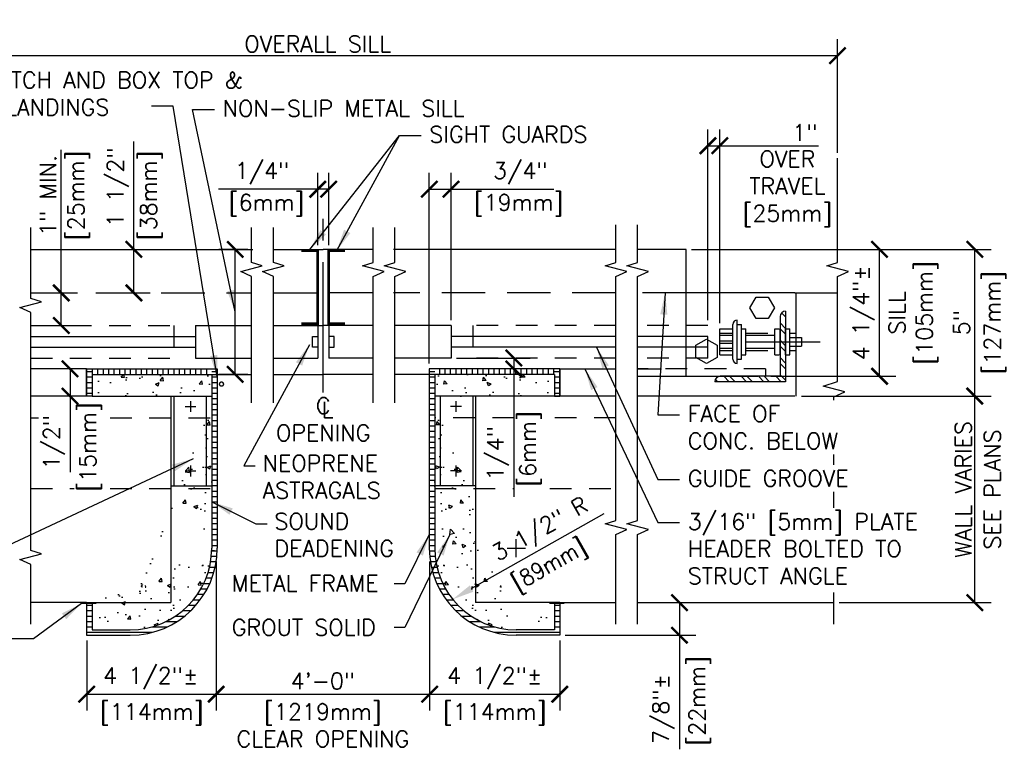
# Model space of a CAD drawing. Header units: inches. Extents: x 0.6 to 15.2, y 0.2 to 11.5.
# Tile 5 of 5: x 9.6 to 15.2, y 7.4 to 11.5. Entities that reach past the tile are written whole.
import ezdxf

# ---------------------------------------------------------------- set-up
doc = ezdxf.new("R2010")
doc.units = ezdxf.units.IN
doc.header["$MEASUREMENT"] = 0
doc.header["$PDSIZE"] = -1
for name, pattern in [('CENTER2', [1.125, 0.75, -0.125, 0.125, -0.125]), ('DASHED2', [0.375, 0.25, -0.125]), ('HIDDEN2', [0.1875, 0.125, -0.0625])]:
    doc.linetypes.add(name, pattern=pattern)
doc.layers.get('Defpoints').update_dxf_attribs({"color": 2})
for name, color, linetype in [('A-DETL-CNTR', 2, 'CENTER2'), ('A-DETL-DIMS', 2, 'Continuous'), ('A-DETL-MEDM', 4, 'Continuous'), ('A-DETL-PATT', 8, 'Continuous'), ('A-DETL-TEXT', 2, 'Continuous'), ('A-DETL-THIN', 2, 'Continuous')]:
    doc.layers.add(name, color=color, linetype=linetype)
doc.styles.add('Romans', font='romans.shx')
doc.dimstyles.new('VA-Dims', dxfattribs={"dimtxt": 0.09375, "dimasz": 0.09375, "dimexe": 0.09375, "dimexo": 0.03125, "dimgap": 0.02, "dimtad": 1, "dimdec": 5, "dimzin": 0, "dimdsep": 46, "dimlunit": 4, "dimtxsty": 'Romans', "dimblk": 'ARCHTICK', "dimcen": 0.09375, "dimclrd": 256, "dimclre": 256, "dimclrt": 256, "dimadec": 0, "dimazin": 0, "dimtfac": 1, "dimtdec": 5, "dimtofl": 0, "dimtmove": 0, "dimatfit": 3, "dimfxl": 1, "dimfrac": 2, "dimtolj": 1, "dimtzin": 0, "dimlwd": -1, "dimlwe": -1, "dimarcsym": 0})
doc.dimstyles.new('VA-Lead', dxfattribs={"dimtxt": 0.09375, "dimasz": 0.125, "dimexe": 0.125, "dimexo": 0.03125, "dimgap": 0.02, "dimtad": 1, "dimdec": 5, "dimzin": 0, "dimdsep": 46, "dimlunit": 4, "dimtxsty": 'Romans', "dimcen": 0.125, "dimclrd": 256, "dimclre": 256, "dimclrt": 256, "dimadec": 0, "dimazin": 0, "dimtfac": 1, "dimtdec": 5, "dimtofl": 0, "dimtmove": 0, "dimatfit": 3, "dimfxl": 1, "dimfrac": 2, "dimtolj": 1, "dimtzin": 0, "dimlwd": -1, "dimlwe": -1, "dimarcsym": 0})
pattern_1 = [(180, (21.204133, 5.400724), (0, 0.03125), [])]
pattern_2 = [(0, (1.427566, 5.400724), (0, 0.03125), [])]

# ---------------------------------------------------------------- blocks, each defined once
blk = doc.blocks.new('_ArchTick')
at = {"color": 0, "linetype": 'ByBlock', "const_width": 0.15}
blk.add_lwpolyline([(-0.5, -0.5), (0.5, 0.5)], dxfattribs=at)
blk = doc.blocks.new('*D3')
at = {"layer": 'A-DETL-DIMS'}
for p, q in [((9.9252, 9.5404), (9.767, 9.5404)), ((9.8608, 9.5404), (9.8608, 9.3841)), ((9.9252, 9.3841), (9.767, 9.3841)), ((9.8608, 9.3841), (9.8608, 8.9468))]:
    blk.add_line(p, q, dxfattribs=at)
at = {"layer": 'Defpoints', "color": 0}
for p in [(9.9565, 9.5404), (9.8608, 9.3841), (9.9565, 9.3841)]:
    blk.add_point(p, dxfattribs=at)
at = {"layer": 'A-DETL-DIMS', "xscale": 0.09375, "yscale": 0.09375, "zscale": 0.09375}
for p, rotation in [((9.8608, 9.5404), 90), ((9.8608, 9.3841), 270)]:
    blk.add_blockref('_ArchTick', p, dxfattribs=dict(at, rotation=rotation))
at = {"layer": 'A-DETL-DIMS', "insert": (9.7694, 9.1186), "char_height": 0.09375, "attachment_point": 5, "rotation": 90, "style": 'Romans'}
blk.add_mtext('\\A1;1/2" ', dxfattribs=at)
blk = doc.blocks.new('*D4')
at = {"layer": 'A-DETL-DIMS'}
for p, q in [((13.4326, 10.2279), (15.1537, 10.2279)), ((15.0599, 9.3841), (15.0599, 10.2279)), ((14.0639, 9.3841), (15.1537, 9.3841))]:
    blk.add_line(p, q, dxfattribs=at)
at = {"layer": 'Defpoints', "color": 0}
for p in [(13.4013, 10.2279), (15.0599, 10.2279), (14.0327, 9.3841)]:
    blk.add_point(p, dxfattribs=at)
at = {"layer": 'A-DETL-DIMS', "xscale": 0.09375, "yscale": 0.09375, "zscale": 0.09375}
for p, rotation in [((15.0599, 10.2279), 90), ((15.0599, 9.3841), 270)]:
    blk.add_blockref('_ArchTick', p, dxfattribs=dict(at, rotation=rotation))
at = {"layer": 'A-DETL-DIMS', "insert": (14.9841, 9.806), "char_height": 0.09375, "attachment_point": 5, "rotation": 90, "style": 'Romans'}
blk.add_mtext('\\A1;5"', dxfattribs=at)
blk = doc.blocks.new('*D5')
at = {"layer": 'A-DETL-DIMS'}
for p, q in [((13.4326, 10.2279), (14.6065, 10.2279)), ((14.5127, 9.4981), (14.5127, 10.2279)), ((13.8886, 9.4981), (14.6065, 9.4981))]:
    blk.add_line(p, q, dxfattribs=at)
at = {"layer": 'Defpoints', "color": 0}
for p in [(13.4013, 10.2279), (14.5127, 10.2279), (13.8573, 9.4981)]:
    blk.add_point(p, dxfattribs=at)
at = {"layer": 'A-DETL-DIMS', "xscale": 0.09375, "yscale": 0.09375, "zscale": 0.09375}
for p, rotation in [((14.5127, 10.2279), 90), ((14.5127, 9.4981), 270)]:
    blk.add_blockref('_ArchTick', p, dxfattribs=dict(at, rotation=rotation))
at = {"layer": 'A-DETL-DIMS', "insert": (14.4213, 9.863), "char_height": 0.09375, "attachment_point": 5, "rotation": 90, "style": 'Romans'}
blk.add_mtext('\\A1;4 1/4"±', dxfattribs=at)
blk = doc.blocks.new('*D6')
at = {"layer": 'A-DETL-DIMS'}
for p, q in [((14.0639, 9.3841), (15.1537, 9.3841)), ((15.0599, 8.1966), (15.0599, 9.3841)), ((14.2812, 8.1966), (15.1537, 8.1966))]:
    blk.add_line(p, q, dxfattribs=at)
at = {"layer": 'Defpoints', "color": 0}
for p in [(14.0327, 9.3841), (15.0599, 9.3841), (14.2499, 8.1966)]:
    blk.add_point(p, dxfattribs=at)
at = {"layer": 'A-DETL-DIMS', "xscale": 0.09375, "yscale": 0.09375, "zscale": 0.09375}
for p, rotation in [((15.0599, 9.3841), 90), ((15.0599, 8.1966), 270)]:
    blk.add_blockref('_ArchTick', p, dxfattribs=dict(at, rotation=rotation))
at = {"layer": 'A-DETL-DIMS', "insert": (14.9931, 8.8474), "char_height": 0.09375, "attachment_point": 5, "rotation": 90, "style": 'Romans'}
blk.add_mtext('\\A1;WALL VARIES', dxfattribs=at)
blk = doc.blocks.new('*D7')
at = {"layer": 'A-DETL-DIMS'}
for p, q in [((13.1531, 8.1966), (13.4566, 8.1966)), ((13.3628, 8.1966), (13.3628, 8.0091)), ((12.7065, 8.0091), (13.4566, 8.0091)), ((13.3628, 8.0091), (13.3628, 7.3527))]:
    blk.add_line(p, q, dxfattribs=at)
at = {"layer": 'Defpoints', "color": 0}
for p in [(13.1218, 8.1966), (13.3628, 8.1966), (12.6752, 8.0091)]:
    blk.add_point(p, dxfattribs=at)
at = {"layer": 'A-DETL-DIMS', "xscale": 0.09375, "yscale": 0.09375, "zscale": 0.09375}
for p, rotation in [((13.3628, 8.1966), 90), ((13.3628, 8.0091), 270)]:
    blk.add_blockref('_ArchTick', p, dxfattribs=dict(at, rotation=rotation))
at = {"layer": 'A-DETL-DIMS', "insert": (13.2714, 7.5848), "char_height": 0.09375, "attachment_point": 5, "rotation": 90, "style": 'Romans'}
blk.add_mtext('\\A1;7/8"± ', dxfattribs=at)
blk = doc.blocks.new('*D34')
at = {"layer": 'A-DETL-DIMS'}
for p, q in [((8.2981, 10.7021), (8.2981, 11.4361)), ((14.2709, 10.7831), (14.2709, 11.4361)), ((8.2981, 11.3424), (14.2709, 11.3424))]:
    blk.add_line(p, q, dxfattribs=at)
at = {"layer": 'Defpoints', "color": 0}
for p in [(14.2709, 11.3424), (14.2709, 10.7519), (8.2981, 10.6708)]:
    blk.add_point(p, dxfattribs=at)
at = {"layer": 'A-DETL-DIMS', "xscale": 0.09375, "yscale": 0.09375, "zscale": 0.09375, "rotation": 180}
blk.add_blockref('_ArchTick', (8.2981, 11.3424), dxfattribs=at)
at = {"layer": 'A-DETL-DIMS', "xscale": 0.09375, "yscale": 0.09375, "zscale": 0.09375}
blk.add_blockref('_ArchTick', (14.2709, 11.3424), dxfattribs=at)
at = {"layer": 'A-DETL-DIMS', "insert": (11.2845, 11.4092), "char_height": 0.09375, "attachment_point": 5, "style": 'Romans'}
blk.add_mtext('\\A1;OVERALL SILL', dxfattribs=at)
blk = doc.blocks.new('*D41')
at = {"layer": 'A-DETL-DIMS'}
for p, q in [((10.7005, 8.432), (10.7005, 7.5762)), ((11.9273, 8.432), (11.9273, 7.5762)), ((10.7005, 7.67), (11.9273, 7.67))]:
    blk.add_line(p, q, dxfattribs=at)
at = {"layer": 'Defpoints', "color": 0}
for p in [(10.7005, 8.4632), (11.9273, 8.4632), (11.9273, 7.67)]:
    blk.add_point(p, dxfattribs=at)
at = {"layer": 'A-DETL-DIMS', "xscale": 0.09375, "yscale": 0.09375, "zscale": 0.09375, "rotation": 180}
blk.add_blockref('_ArchTick', (10.7005, 7.67), dxfattribs=at)
at = {"layer": 'A-DETL-DIMS', "xscale": 0.09375, "yscale": 0.09375, "zscale": 0.09375}
blk.add_blockref('_ArchTick', (11.9273, 7.67), dxfattribs=at)
at = {"layer": 'A-DETL-DIMS', "insert": (11.3139, 7.7458), "char_height": 0.09375, "attachment_point": 5, "style": 'Romans'}
blk.add_mtext('\\A1;4\'-0"', dxfattribs=at)
blk = doc.blocks.new('*D42')
at = {"layer": 'A-DETL-DIMS'}
for p, q in [((10.7005, 8.432), (10.7005, 7.5762)), ((9.9565, 7.9779), (9.9565, 7.5762)), ((9.9565, 7.67), (10.7005, 7.67))]:
    blk.add_line(p, q, dxfattribs=at)
at = {"layer": 'Defpoints', "color": 0}
for p in [(10.7005, 8.4632), (9.9565, 8.0091), (10.7005, 7.67)]:
    blk.add_point(p, dxfattribs=at)
at = {"layer": 'A-DETL-DIMS', "xscale": 0.09375, "yscale": 0.09375, "zscale": 0.09375, "rotation": 180}
blk.add_blockref('_ArchTick', (9.9565, 7.67), dxfattribs=at)
at = {"layer": 'A-DETL-DIMS', "xscale": 0.09375, "yscale": 0.09375, "zscale": 0.09375}
blk.add_blockref('_ArchTick', (10.7005, 7.67), dxfattribs=at)
at = {"layer": 'A-DETL-DIMS', "insert": (10.3247, 7.7614), "char_height": 0.09375, "attachment_point": 5, "style": 'Romans'}
blk.add_mtext('\\A1;4 1/2"±', dxfattribs=at)
blk = doc.blocks.new('*D43')
at = {"layer": 'A-DETL-DIMS'}
for p, q in [((11.9273, 8.432), (11.9273, 7.5762)), ((12.6752, 7.9779), (12.6752, 7.5762)), ((11.9273, 7.67), (12.6752, 7.67))]:
    blk.add_line(p, q, dxfattribs=at)
at = {"layer": 'Defpoints', "color": 0}
for p in [(11.9273, 8.4632), (12.6752, 8.0091), (12.6752, 7.67)]:
    blk.add_point(p, dxfattribs=at)
at = {"layer": 'A-DETL-DIMS', "xscale": 0.09375, "yscale": 0.09375, "zscale": 0.09375, "rotation": 180}
blk.add_blockref('_ArchTick', (11.9273, 7.67), dxfattribs=at)
at = {"layer": 'A-DETL-DIMS', "xscale": 0.09375, "yscale": 0.09375, "zscale": 0.09375}
blk.add_blockref('_ArchTick', (12.6752, 7.67), dxfattribs=at)
at = {"layer": 'A-DETL-DIMS', "insert": (12.3013, 7.7614), "char_height": 0.09375, "attachment_point": 5, "style": 'Romans'}
blk.add_mtext('\\A1;4 1/2"±', dxfattribs=at)
blk = doc.blocks.new('*D44')
at = {"layer": 'A-DETL-DIMS'}
blk.add_line((12.9275, 8.707), (12.1685, 8.2772), dxfattribs=at)
blk.add_solid([(12.1583, 8.2953), (12.1788, 8.2591), (12.0597, 8.2156)], dxfattribs=at)
at = {"layer": 'Defpoints', "color": 0}
for p in [(12.4252, 8.4226), (12.0597, 8.2156)]:
    blk.add_point(p, dxfattribs=at)
at = {"layer": 'A-DETL-DIMS', "insert": (12.5679, 8.6084), "char_height": 0.09375, "attachment_point": 5, "rotation": 29.5199, "style": 'Romans'}
blk.add_mtext('\\A1;3 1/2" R', dxfattribs=at)
blk = doc.blocks.new('*D47')
at = {"layer": 'A-DETL-DIMS'}
for p, q in [((11.2846, 10.2527), (11.2846, 10.6677)), ((11.3471, 10.2527), (11.3471, 10.6677)), ((11.2846, 10.5739), (10.7135, 10.5739)), ((11.3471, 10.5739), (11.2846, 10.5739))]:
    blk.add_line(p, q, dxfattribs=at)
at = {"layer": 'Defpoints', "color": 0}
for p in [(11.3471, 10.5739), (11.2846, 10.2215), (11.3471, 10.2215)]:
    blk.add_point(p, dxfattribs=at)
at = {"layer": 'A-DETL-DIMS', "xscale": 0.09375, "yscale": 0.09375, "zscale": 0.09375, "rotation": 180}
blk.add_blockref('_ArchTick', (11.2846, 10.5739), dxfattribs=at)
at = {"layer": 'A-DETL-DIMS', "xscale": 0.09375, "yscale": 0.09375, "zscale": 0.09375}
blk.add_blockref('_ArchTick', (11.3471, 10.5739), dxfattribs=at)
at = {"layer": 'A-DETL-DIMS', "insert": (10.9322, 10.6653), "char_height": 0.09375, "attachment_point": 5, "style": 'Romans'}
blk.add_mtext('\\A1; 1/4"', dxfattribs=at)
blk = doc.blocks.new('*D48')
at = {"layer": 'A-DETL-DIMS'}
for p, q in [((11.9252, 9.5716), (11.9252, 10.6677)), ((12.0502, 9.8216), (12.0502, 10.6677)), ((11.9252, 10.5739), (12.0502, 10.5739)), ((12.0502, 10.5739), (12.6416, 10.5739))]:
    blk.add_line(p, q, dxfattribs=at)
at = {"layer": 'Defpoints', "color": 0}
for p in [(12.0502, 10.5739), (12.0502, 9.7904), (11.9252, 9.5404)]:
    blk.add_point(p, dxfattribs=at)
at = {"layer": 'A-DETL-DIMS', "xscale": 0.09375, "yscale": 0.09375, "zscale": 0.09375, "rotation": 180}
blk.add_blockref('_ArchTick', (11.9252, 10.5739), dxfattribs=at)
at = {"layer": 'A-DETL-DIMS', "xscale": 0.09375, "yscale": 0.09375, "zscale": 0.09375}
blk.add_blockref('_ArchTick', (12.0502, 10.5739), dxfattribs=at)
at = {"layer": 'A-DETL-DIMS', "insert": (12.4162, 10.6653), "char_height": 0.09375, "attachment_point": 5, "style": 'Romans'}
blk.add_mtext('\\A1; 3/4" ', dxfattribs=at)
blk = doc.blocks.new('*D49')
at = {"layer": 'A-DETL-DIMS'}
for p, q in [((13.5263, 9.8216), (13.5263, 10.9177)), ((13.5947, 9.8029), (13.5947, 10.9177)), ((13.5263, 10.8239), (13.5947, 10.8239)), ((13.5947, 10.8239), (14.1615, 10.8239))]:
    blk.add_line(p, q, dxfattribs=at)
at = {"layer": 'Defpoints', "color": 0}
for p in [(13.5947, 10.8239), (13.5263, 9.7904), (13.5947, 9.7716)]:
    blk.add_point(p, dxfattribs=at)
at = {"layer": 'A-DETL-DIMS', "xscale": 0.09375, "yscale": 0.09375, "zscale": 0.09375, "rotation": 180}
blk.add_blockref('_ArchTick', (13.5263, 10.8239), dxfattribs=at)
at = {"layer": 'A-DETL-DIMS', "xscale": 0.09375, "yscale": 0.09375, "zscale": 0.09375}
blk.add_blockref('_ArchTick', (13.5947, 10.8239), dxfattribs=at)
at = {"layer": 'A-DETL-DIMS', "insert": (14.0835, 10.8997), "char_height": 0.09375, "attachment_point": 5, "style": 'Romans'}
blk.add_mtext('\\A1;1"', dxfattribs=at)
blk = doc.blocks.new('*D50')
at = {"layer": 'A-DETL-DIMS'}
for p, q in [((10.8829, 10.2279), (10.7166, 10.2279)), ((10.8103, 9.5091), (10.8103, 10.2279)), ((10.8829, 9.5091), (10.7166, 9.5091))]:
    blk.add_line(p, q, dxfattribs=at)
at = {"layer": 'Defpoints', "color": 0}
for p in [(10.8103, 10.2279), (10.9142, 10.2279), (10.9142, 9.5091)]:
    blk.add_point(p, dxfattribs=at)
at = {"layer": 'A-DETL-DIMS', "xscale": 0.09375, "yscale": 0.09375, "zscale": 0.09375}
for p, rotation in [((10.8103, 10.2279), 90), ((10.8103, 9.5091), 270)]:
    blk.add_blockref('_ArchTick', p, dxfattribs=dict(at, rotation=rotation))
blk = doc.blocks.new('*D51')
at = {"layer": 'A-DETL-DIMS'}
for p, q in [((12.0815, 9.6029), (12.505, 9.6029)), ((12.4113, 9.6029), (12.4113, 9.5404)), ((12.644, 9.5404), (12.3175, 9.5404)), ((12.4113, 9.5404), (12.4113, 8.8039))]:
    blk.add_line(p, q, dxfattribs=at)
at = {"layer": 'Defpoints', "color": 0}
for p in [(12.0502, 9.6029), (12.4113, 9.5404), (12.6752, 9.5404)]:
    blk.add_point(p, dxfattribs=at)
at = {"layer": 'A-DETL-DIMS', "xscale": 0.09375, "yscale": 0.09375, "zscale": 0.09375}
for p, rotation in [((12.4113, 9.6029), 90), ((12.4113, 9.5404), 270)]:
    blk.add_blockref('_ArchTick', p, dxfattribs=dict(at, rotation=rotation))
at = {"layer": 'A-DETL-DIMS', "insert": (12.3198, 9.0225), "char_height": 0.09375, "attachment_point": 5, "rotation": 90, "style": 'Romans'}
blk.add_mtext('\\A1; 1/4"', dxfattribs=at)
blk = doc.blocks.new('*D53')
at = {"layer": 'A-DETL-DIMS'}
for p, q in [((9.8103, 9.9779), (9.8103, 10.8012)), ((9.8103, 9.9779), (9.9041, 9.9779)), ((9.8103, 9.7904), (9.8103, 9.9779)), ((9.6877, 9.7904), (9.9041, 9.7904))]:
    blk.add_line(p, q, dxfattribs=at)
at = {"layer": 'Defpoints', "color": 0}
for p in [(9.7791, 9.9779), (9.6564, 9.7904), (9.8103, 9.7904)]:
    blk.add_point(p, dxfattribs=at)
at = {"layer": 'A-DETL-DIMS', "xscale": 0.09375, "yscale": 0.09375, "zscale": 0.09375}
for p, rotation in [((9.8103, 9.9779), 90), ((9.8103, 9.7904), 270)]:
    blk.add_blockref('_ArchTick', p, dxfattribs=dict(at, rotation=rotation))
at = {"layer": 'A-DETL-DIMS', "insert": (9.7345, 10.5379), "char_height": 0.09375, "attachment_point": 5, "rotation": 90, "style": 'Romans'}
blk.add_mtext('\\A1;1" MIN.', dxfattribs=at)
blk = doc.blocks.new('*D52')
at = {"layer": 'A-DETL-DIMS'}
for p, q in [((10.2275, 10.2279), (10.2275, 10.8482)), ((10.0922, 10.2279), (10.3213, 10.2279)), ((10.2275, 9.9779), (10.2275, 10.2279)), ((10.0922, 9.9779), (10.3213, 9.9779))]:
    blk.add_line(p, q, dxfattribs=at)
at = {"layer": 'Defpoints', "color": 0}
for p in [(10.061, 10.2279), (10.2275, 10.2279), (10.061, 9.9779)]:
    blk.add_point(p, dxfattribs=at)
at = {"layer": 'A-DETL-DIMS', "xscale": 0.09375, "yscale": 0.09375, "zscale": 0.09375}
for p, rotation in [((10.2275, 10.2279), 90), ((10.2275, 9.9779), 270)]:
    blk.add_blockref('_ArchTick', p, dxfattribs=dict(at, rotation=rotation))
at = {"layer": 'A-DETL-DIMS', "insert": (10.1361, 10.5849), "char_height": 0.09375, "attachment_point": 5, "rotation": 90, "style": 'Romans'}
blk.add_mtext('\\A1;1 1/2" ', dxfattribs=at)

msp = doc.modelspace()

# ---------------------------------------------------------------- hatches: boundary and pattern name
at = {"layer": 'A-DETL-PATT'}
h = msp.add_hatch(dxfattribs=at)
h.set_pattern_fill('ANSI32', color=256, scale=0.1875, style=0)
h.set_pattern_definition([(135, (23.21932, 7.089075), (0.04971845, 0.04971845), []), (135, (23.186174, 7.089075), (0.04971845, 0.04971845), [])])
edge = h.paths.add_edge_path()
edge.add_ellipse((13.597278, 9.466894), major_axis=(0.022097, 0.022097), ratio=1, start_angle=45, end_angle=135, ccw=False)
edge.add_line((13.597278, 9.498144), (13.941028, 9.498144))
edge.add_line((13.941028, 9.498144), (13.941028, 9.841894))
edge.add_ellipse((13.972278, 9.841894), major_axis=(0.022097, 0.022097), ratio=1, start_angle=45, end_angle=135, ccw=False)
edge.add_line((13.972278, 9.873144), (13.972278, 9.466894))
edge.add_line((13.972278, 9.466894), (13.566028, 9.466894))
h = msp.add_hatch(dxfattribs=at)
h.set_pattern_fill('LINE', color=256, scale=0.25, style=0)
h.set_pattern_definition(pattern_2)
h.paths.add_polyline_path([(9.987724, 9.540385), (9.956474, 9.540385), (9.956474, 9.384135), (9.987724, 9.384135)])
h = msp.add_hatch(dxfattribs=at)
h.set_pattern_fill('LINE', color=256, scale=0.25, angle=90, style=0)
h.set_pattern_definition([(90, (1.427566, 5.400724), (-0.03125, 2e-18), [])])
h.paths.add_polyline_path([(9.987724, 9.509135), (9.987724, 9.540385), (10.675224, 9.540385), (10.675224, 9.509135)])
h = msp.add_hatch(dxfattribs=at)
h.set_pattern_fill('AR-CONC', color=256, scale=0.03125, style=0)
h.set_pattern_definition([(50, (1.42757, 5.40072), (0.2241438, -0.01961), [0.0234375, -0.2578125]), (355, (1.42757, 5.40072), (-0.04336, 0.23506), [0.01875, -0.20625]), (100.4514, (1.44624, 5.3991), (0.180784, 0.21545), [0.019919, -0.219107]), (46.1842, (1.42757, 5.46322), (0.333513, -0.051725), [0.035156, -0.386719]), (96.6356, (1.45536, 5.4589), (0.292082, 0.304412), [0.029878, -0.32866]), (351.1842, (1.42757, 5.46322), (0.292082, 0.304412), [0.028125, -0.309375]), (21, (1.45882, 5.4476), (0.1865335, -0.1258184), [0.0234375, -0.2578125]), (326, (1.45882, 5.4476), (0.076036, 0.2266094), [0.01875, -0.20625]), (71.4514, (1.47436, 5.43711), (0.2625696, 0.100791), [0.019919, -0.219107]), (37.5, (1.427566, 5.40072), (0.00379995, 0.1040293), [0, -0.20375, 0, -0.209375, 0, -0.2070312]), (7.5, (1.42757, 5.40072), (0.0822092, 0.1232537), [0, -0.119375, 0, -0.1990625, 0, -0.0789062]), (327.5, (1.35788, 5.40072), (0.1668195, -0.0070484), [0, -0.078125, 0, -0.24375, 0, -0.3234375]), (317.5, (1.32663, 5.40072), (0.1822457, 0.0312828), [0, -0.1015625, 0, -0.161875, 0, -0.2296875])])
edge = h.paths.add_edge_path()
edge.add_line((9.987724, 9.384135), (10.675224, 9.384135))
edge.add_line((9.987724, 9.509135), (9.987724, 9.384135))
edge.add_line((9.987724, 9.509135), (10.675224, 9.509135))
edge.add_line((10.675224, 9.509135), (10.675224, 8.509135))
edge.add_line((10.440849, 8.86851), (10.440849, 8.196635))
edge.add_line((10.440849, 9.384135), (10.440849, 8.86851))
edge.add_arc((10.206474, 8.509135), 0.46875, 270, 360)
edge.add_line((9.987724, 8.196635), (10.440849, 8.196635))
edge.add_line((9.987724, 8.196635), (9.987724, 8.040385))
edge.add_line((9.987724, 8.040385), (10.206474, 8.040385))
h = msp.add_hatch(dxfattribs=at)
h.set_pattern_fill('LINE', color=256, scale=0.25, style=0)
h.set_pattern_definition(pattern_2)
edge = h.paths.add_edge_path()
edge.add_line((10.706474, 9.540385), (10.675224, 9.540385))
edge.add_line((10.675224, 9.509135), (10.675224, 9.540385))
edge.add_line((10.706474, 9.540385), (10.706474, 8.852885))
edge.add_line((10.675224, 9.509135), (10.675224, 8.509135))
edge.add_line((10.706474, 8.852885), (10.706474, 8.509135))
edge.add_line((10.690627, 8.494474), (10.674995, 8.494474))
h = msp.add_hatch(dxfattribs=at)
h.set_pattern_fill('LINE', color=256, scale=0.25, style=0)
h.set_pattern_definition(pattern_1)
edge = h.paths.add_edge_path()
edge.add_line((11.925224, 9.540385), (11.956474, 9.540385))
edge.add_line((11.956474, 9.509135), (11.956474, 9.540385))
edge.add_line((11.925224, 9.540385), (11.925224, 8.852885))
edge.add_line((11.956474, 9.509135), (11.956474, 8.509135))
edge.add_line((11.925224, 8.852885), (11.925224, 8.509135))
edge.add_line((11.941072, 8.494474), (11.956704, 8.494474))
h = msp.add_hatch(dxfattribs=at)
h.set_pattern_fill('AR-CONC', color=256, scale=0.03125, style=0)
h.set_pattern_definition([(130, (21.20413, 5.40072), (-0.2241438, -0.01961), [0.0234375, -0.2578125]), (185, (21.20413, 5.40072), (0.04336, 0.23506), [0.01875, -0.20625]), (79.5486, (21.18545, 5.3991), (-0.180784, 0.21545), [0.019919, -0.219107]), (133.8158, (21.20413, 5.46322), (-0.333513, -0.051725), [0.035156, -0.386719]), (83.3644, (21.17634, 5.4589), (-0.292082, 0.304412), [0.029878, -0.32866]), (188.8158, (21.20413, 5.46322), (-0.292082, 0.304412), [0.028125, -0.309375]), (159, (21.17288, 5.4476), (-0.1865335, -0.1258184), [0.0234375, -0.2578125]), (214, (21.17288, 5.4476), (-0.076036, 0.2266094), [0.01875, -0.20625]), (108.5486, (21.15734, 5.43711), (-0.2625696, 0.100791), [0.019919, -0.219107]), (142.5, (21.20413, 5.40072), (-0.00379995, 0.1040293), [0, -0.20375, 0, -0.209375, 0, -0.2070312]), (172.5, (21.20413, 5.40072), (-0.0822092, 0.1232537), [0, -0.119375, 0, -0.1990625, 0, -0.0789062]), (212.5, (21.27382, 5.40072), (-0.1668195, -0.0070484), [0, -0.078125, 0, -0.24375, 0, -0.3234375]), (222.5, (21.30507, 5.40072), (-0.1822457, 0.0312828), [0, -0.1015625, 0, -0.161875, 0, -0.2296875])])
edge = h.paths.add_edge_path()
edge.add_line((12.643974, 9.384135), (11.956474, 9.384135))
edge.add_line((12.643974, 9.509135), (12.643974, 9.384135))
edge.add_line((12.643974, 9.509135), (11.956474, 9.509135))
edge.add_line((11.956474, 9.509135), (11.956474, 8.509135))
edge.add_line((12.190849, 8.86851), (12.190849, 8.196635))
edge.add_line((12.190849, 9.384135), (12.190849, 8.86851))
edge.add_arc((12.425224, 8.509135), 0.46875, 180, 270)
edge.add_line((12.643974, 8.196635), (12.190849, 8.196635))
edge.add_line((12.643974, 8.196635), (12.643974, 8.040385))
edge.add_line((12.643974, 8.040385), (12.425224, 8.040385))
h = msp.add_hatch(dxfattribs=at)
h.set_pattern_fill('LINE', color=256, scale=0.25, angle=90, style=0)
h.set_pattern_definition([(90, (21.204133, 5.400724), (0.03125, 2e-18), [])])
h.paths.add_polyline_path([(12.643974, 9.509135), (12.643974, 9.540385), (11.956474, 9.540385), (11.956474, 9.509135)])
h = msp.add_hatch(dxfattribs=at)
h.set_pattern_fill('LINE', color=256, scale=0.25, style=0)
h.set_pattern_definition(pattern_1)
h.paths.add_polyline_path([(12.643974, 9.540385), (12.675224, 9.540385), (12.675224, 9.384135), (12.643974, 9.384135)])
h = msp.add_hatch(dxfattribs=at)
h.set_pattern_fill('LINE', color=256, scale=0.25, style=0)
h.set_pattern_definition(pattern_2)
edge = h.paths.add_edge_path()
edge.add_line((10.206474, 8.040385), (10.206474, 8.009135))
edge.add_arc((10.206474, 8.509135), 0.5, 270, 360)
edge.add_line((10.706474, 8.509135), (10.675224, 8.509135))
edge.add_arc((10.206474, 8.509135), 0.46875, -90, 0, ccw=False)
h = msp.add_hatch(dxfattribs=at)
h.set_pattern_fill('LINE', color=256, scale=0.25, style=0)
h.set_pattern_definition(pattern_2)
edge = h.paths.add_edge_path()
edge.add_line((12.425224, 8.040385), (12.425224, 8.009135))
edge.add_arc((12.425224, 8.509135), 0.5, 180, 270, ccw=False)
edge.add_line((11.925224, 8.509135), (11.956474, 8.509135))
edge.add_arc((12.425224, 8.509135), 0.46875, 540, 630)
h = msp.add_hatch(dxfattribs=at)
h.set_pattern_fill('LINE', color=256, scale=0.25, style=0)
h.set_pattern_definition(pattern_2)
h.paths.add_polyline_path([(10.206474, 8.040385), (9.987724, 8.040385), (9.987724, 8.196635), (9.956474, 8.196635), (9.956474, 8.009135), (10.206474, 8.009135)])
h = msp.add_hatch(dxfattribs=at)
h.set_pattern_fill('LINE', color=256, scale=0.25, style=0)
h.set_pattern_definition(pattern_2)
h.paths.add_polyline_path([(12.425224, 8.040385), (12.643974, 8.040385), (12.643974, 8.196635), (12.675224, 8.196635), (12.675224, 8.009135), (12.425224, 8.009135)])

# ---------------------------------------------------------------- linework, layer by layer
at = {"layer": 'A-DETL-CNTR'}
msp.add_line((11.315849, 9.404156), (11.315849, 10.457825), dxfattribs=at)
at = {"layer": 'A-DETL-DIMS'}
for p, q in [((12.425224, 8.457179), (12.425224, 8.561091)), ((12.373269, 8.509135), (12.47718, 8.509135))]:
    msp.add_line(p, q, dxfattribs=at)
at = {"layer": 'A-DETL-MEDM'}
for p, q in [((14.270875, 10.152705), (14.270875, 10.751873)), ((9.634849, 10.227885), (10.911381, 10.227885)), ((9.634849, 10.227885), (10.904247, 10.227885)), ((11.029247, 10.227885), (11.315849, 10.227885)), ((11.602452, 10.227885), (11.315849, 10.227885)), ((12.99685, 10.227885), (11.720317, 10.227885)), ((12.99685, 10.227885), (11.727452, 10.227885)), ((13.401318, 10.227885), (13.12185, 10.227885)), ((13.401318, 9.498144), (13.401318, 10.227885)), ((14.209718, 10.133421), (14.270875, 10.152705)), ((14.333466, 10.10091), (14.209718, 10.133421)), ((14.270875, 10.072064), (14.333466, 10.10091)), ((14.270875, 9.467805), (14.270875, 10.072064)), ((14.026318, 9.977885), (13.401318, 9.977885)), ((14.026318, 9.977885), (14.267906, 9.977885)), ((14.032672, 9.384135), (14.032672, 9.977885)), ((13.972278, 9.873144), (13.972278, 9.466894)), ((10.581474, 9.790385), (10.904247, 9.790385)), ((10.581474, 9.790385), (10.581474, 9.602885)), ((11.029247, 9.790385), (11.315849, 9.790385)), ((11.284599, 9.790385), (11.284599, 9.602885)), ((11.602452, 9.790385), (11.315849, 9.790385)), ((11.347099, 9.790385), (11.347099, 9.602885)), ((12.050224, 9.790385), (11.727452, 9.790385)), ((12.050224, 9.790385), (12.050224, 9.602885)), ((13.669734, 9.596635), (13.669734, 9.796635)), ((13.694734, 9.571635), (13.694734, 9.821635)), ((13.694734, 9.796635), (13.719734, 9.796635)), ((13.719734, 9.596635), (13.719734, 9.796635)), ((13.941028, 9.841894), (13.941028, 9.498144)), ((13.594734, 9.621635), (13.594734, 9.771635)), ((13.594734, 9.771635), (13.669734, 9.771635)), ((13.594734, 9.746635), (13.669734, 9.746635)), ((13.594734, 9.734135), (13.669734, 9.734135)), ((13.719734, 9.771635), (13.744734, 9.771635)), ((13.744734, 9.621635), (13.744734, 9.771635)), ((13.744734, 9.734135), (13.910117, 9.734135)), ((13.910117, 9.621635), (13.910117, 9.771635)), ((13.910117, 9.771635), (13.935117, 9.771635)), ((13.941028, 9.621635), (13.941028, 9.771635)), ((13.972278, 9.621635), (13.972278, 9.771635)), ((13.972278, 9.771635), (13.997278, 9.771635)), ((13.997278, 9.621635), (13.997278, 9.771635)), ((13.997278, 9.746635), (14.032672, 9.746635)), ((14.032672, 9.646635), (14.032672, 9.746635)), ((9.634849, 9.727885), (10.581474, 9.727885)), ((11.253349, 9.665385), (11.253349, 9.727885)), ((11.253349, 9.727885), (11.284599, 9.727885)), ((11.378349, 9.727885), (11.347099, 9.727885)), ((11.378349, 9.665385), (11.378349, 9.727885)), ((12.99685, 9.727885), (12.050224, 9.727885)), ((13.526318, 9.727885), (13.12185, 9.727885)), ((13.594734, 9.701552), (13.669734, 9.701552)), ((13.594734, 9.689052), (13.669734, 9.689052)), ((13.744734, 9.696635), (13.985117, 9.696635)), ((13.952757, 9.696635), (14.171507, 9.696635)), ((13.997278, 9.721635), (14.064779, 9.721635)), ((14.064779, 9.721635), (14.064779, 9.671635)), ((9.634849, 9.665385), (10.581474, 9.665385)), ((11.284599, 9.665385), (11.253349, 9.665385)), ((11.347099, 9.665385), (11.378349, 9.665385)), ((12.99685, 9.665385), (12.050224, 9.665385)), ((13.526318, 9.665385), (13.12185, 9.665385)), ((13.594734, 9.659135), (13.669734, 9.659135)), ((13.594734, 9.646635), (13.669734, 9.646635)), ((13.594734, 9.621635), (13.669734, 9.621635)), ((13.719734, 9.621635), (13.744734, 9.621635)), ((13.744734, 9.659135), (13.910117, 9.659135)), ((13.910117, 9.621635), (13.935117, 9.621635)), ((13.972278, 9.621635), (13.997278, 9.621635)), ((13.997278, 9.671635), (14.064779, 9.671635)), ((13.997278, 9.646635), (14.032672, 9.646635)), ((10.581474, 9.602885), (10.904247, 9.602885)), ((11.029247, 9.602885), (11.284599, 9.602885)), ((11.602452, 9.602885), (11.347099, 9.602885)), ((12.050224, 9.602885), (11.727452, 9.602885)), ((13.694734, 9.596635), (13.719734, 9.596635)), ((9.956474, 9.540385), (9.634849, 9.540385)), ((9.956474, 9.540385), (9.956474, 9.384135)), ((9.956474, 9.540385), (9.956474, 9.384135)), ((9.956474, 9.540385), (10.706474, 9.540385)), ((9.987724, 9.509135), (9.987724, 9.384135)), ((9.987724, 9.509135), (10.675224, 9.509135)), ((10.675224, 9.509135), (10.904247, 9.509135)), ((10.675224, 9.509135), (10.675224, 8.509135)), ((10.706474, 9.540385), (10.706474, 8.852885)), ((11.029247, 9.509135), (11.315849, 9.509135)), ((11.602452, 9.509135), (11.315849, 9.509135)), ((11.956474, 9.509135), (11.727452, 9.509135)), ((11.925224, 9.540385), (11.925224, 8.852885)), ((12.675224, 9.540385), (11.925224, 9.540385)), ((12.643974, 9.509135), (11.956474, 9.509135)), ((11.956474, 9.509135), (11.956474, 8.509135)), ((12.643974, 9.509135), (12.643974, 9.384135)), ((12.675224, 9.540385), (12.99685, 9.540385)), ((12.675224, 9.540385), (12.675224, 9.384135)), ((12.675224, 9.540385), (12.675224, 9.384135)), ((13.12185, 9.540385), (13.25969, 9.540385)), ((13.12185, 9.498144), (13.813759, 9.498144)), ((13.972278, 9.466894), (13.566028, 9.466894)), ((13.941028, 9.498144), (13.597278, 9.498144)), ((14.18875, 9.44191), (14.270875, 9.467805)), ((14.312499, 9.409398), (14.18875, 9.44191)), ((14.249908, 9.380552), (14.312499, 9.409398)), ((9.956474, 9.384135), (9.634849, 9.384135)), ((9.987724, 9.384135), (9.956474, 9.384135)), ((9.987724, 9.384135), (10.675224, 9.384135)), ((10.440849, 9.384135), (10.440849, 8.86851)), ((10.456474, 9.384135), (10.456474, 8.86851)), ((10.553257, 9.355624), (10.553257, 9.293124)), ((10.643974, 9.384135), (10.643974, 8.86851)), ((12.643974, 9.384135), (11.956474, 9.384135)), ((11.987724, 9.384135), (11.987724, 8.86851)), ((12.078441, 9.355624), (12.078441, 9.293124)), ((12.175224, 9.384135), (12.175224, 8.86851)), ((12.190849, 9.384135), (12.190849, 8.86851)), ((12.99685, 9.384135), (12.430376, 9.384135)), ((12.643974, 9.384135), (12.675224, 9.384135)), ((14.026318, 9.384135), (13.12185, 9.384135)), ((14.249908, 9.360638), (14.249908, 9.380552)), ((10.522007, 9.324374), (10.584507, 9.324374)), ((12.109691, 9.324374), (12.047191, 9.324374)), ((14.249908, 8.989101), (14.249908, 9.048138)), ((10.522007, 8.953742), (10.584507, 8.953742)), ((10.553257, 8.984992), (10.553257, 8.922492)), ((12.109691, 8.953742), (12.047191, 8.953742)), ((12.078441, 8.984992), (12.078441, 8.922492)), ((10.440849, 8.86851), (10.440849, 8.196635)), ((10.440849, 8.86851), (10.675224, 8.86851)), ((10.706474, 8.852885), (10.706474, 8.509135)), ((11.925224, 8.852885), (11.925224, 8.509135)), ((12.190849, 8.86851), (11.956474, 8.86851)), ((12.190849, 8.86851), (12.190849, 8.196635)), ((14.249908, 8.740754), (14.249908, 8.832851)), ((14.249908, 8.071635), (14.249908, 8.254147)), ((9.956474, 8.196635), (9.634849, 8.196635)), ((9.956474, 8.196635), (9.987724, 8.196635)), ((9.956474, 8.196635), (9.956474, 8.009135)), ((9.956474, 8.196635), (10.440849, 8.196635)), ((9.987724, 8.196635), (10.440849, 8.196635)), ((9.987724, 8.196635), (9.987724, 8.040385)), ((12.675224, 8.196635), (12.190849, 8.196635)), ((12.643974, 8.196635), (12.190849, 8.196635)), ((12.643974, 8.196635), (12.643974, 8.040385)), ((12.675224, 8.196635), (12.643974, 8.196635)), ((12.675224, 8.196635), (12.675224, 8.009135)), ((12.675224, 8.196635), (12.99685, 8.196635)), ((13.12185, 8.196635), (14.249908, 8.196635)), ((9.987724, 8.040385), (10.206474, 8.040385)), ((12.643974, 8.040385), (12.425224, 8.040385)), ((9.956474, 8.009135), (10.206474, 8.009135)), ((12.675224, 8.009135), (12.425224, 8.009135))]:
    msp.add_line(p, q, dxfattribs=at)
at = {"layer": 'A-DETL-MEDM', "linetype": 'DASHED2'}
for p, q in [((9.634849, 9.977885), (10.904247, 9.977885)), ((11.029247, 9.977885), (11.315849, 9.977885)), ((11.602452, 9.977885), (11.315849, 9.977885)), ((12.99685, 9.977885), (11.720317, 9.977885)), ((12.99685, 9.977885), (11.727452, 9.977885)), ((13.401318, 9.977885), (13.12185, 9.977885))]:
    msp.add_line(p, q, dxfattribs=at)
at = {"layer": 'A-DETL-MEDM', "linetype": 'HIDDEN2'}
for p, q in [((9.634849, 9.790385), (10.456474, 9.790385)), ((10.456474, 9.790385), (10.456474, 9.602885)), ((12.99685, 9.790385), (12.175224, 9.790385)), ((12.175224, 9.790385), (12.175224, 9.602885)), ((13.526318, 9.790385), (13.12185, 9.790385)), ((13.526318, 9.602885), (13.526318, 9.790385)), ((13.744734, 9.746635), (13.910117, 9.746635)), ((13.744734, 9.646635), (13.910117, 9.646635)), ((9.634849, 9.602885), (10.456474, 9.602885)), ((12.99685, 9.602885), (12.175224, 9.602885)), ((13.526318, 9.602885), (13.12185, 9.602885)), ((13.857312, 9.540385), (13.12185, 9.540385)), ((13.857312, 9.540385), (13.857312, 9.498144)), ((9.634849, 9.259135), (9.679776, 9.259135)), ((10.090783, 9.259135), (10.675224, 9.259135)), ((12.412732, 9.259135), (11.956474, 9.259135)), ((12.99685, 9.259135), (12.618089, 9.259135)), ((9.634849, 8.852885), (9.885426, 8.852885)), ((10.090783, 8.852885), (10.675224, 8.852885)), ((11.954514, 8.852885), (12.412732, 8.852885)), ((12.618089, 8.852885), (12.994889, 8.852885))]:
    msp.add_line(p, q, dxfattribs=at)
at = {"layer": 'A-DETL-MEDM'}
for points, const_width in [([(11.190849, 10.221499), (11.284599, 10.221499), (11.284599, 9.800347), (11.190849, 9.800347)], 0.015625), ([(11.440849, 10.221499), (11.347099, 10.221499), (11.347099, 9.800347), (11.440849, 9.800347)], 0.015625), ([(9.927182, 8.191999), (10.012233, 8.191999)], 0.007812), ([(12.615643, 8.191999), (12.700694, 8.191999)], 0.007812)]:
    msp.add_lwpolyline(points, dxfattribs=dict(at, const_width=const_width))
for points in [[(9.956474, 9.384135), (9.956474, 9.540385)], [(12.675224, 9.384135), (12.675224, 9.540385)]]:
    msp.add_lwpolyline(points, dxfattribs=at)
for centre, radius, start, end in [((13.972278, 9.841894), 0.03125, 90, 180), ((13.694734, 9.796635), 0.025, 90, 180), ((13.694734, 9.596635), 0.025, 180, 270), ((13.597278, 9.466894), 0.03125, 90, 180), ((10.206474, 8.509135), 0.46875, 270, 0), ((10.206474, 8.509135), 0.5, 270, 0), ((12.425224, 8.509135), 0.5, 180, 270), ((12.425224, 8.509135), 0.46875, 180, 270)]:
    msp.add_arc(centre, radius, start, end, dxfattribs=at)
at = {"layer": 'A-DETL-PATT'}
for points in [[(13.908469, 9.891773), (13.873304, 9.830866), (13.802975, 9.830866), (13.767811, 9.891773), (13.802975, 9.95268), (13.873304, 9.95268)], [(13.518416, 9.712284), (13.579322, 9.677119), (13.579322, 9.60679), (13.518416, 9.571626), (13.457509, 9.60679), (13.457509, 9.677119)]]:
    msp.add_lwpolyline(points, close=True, dxfattribs=at)
at = {"layer": 'A-DETL-TEXT'}
for p, q in [((12.99685, 10.152705), (12.99685, 10.36859)), ((13.12185, 10.152705), (13.12185, 10.36859)), ((9.634849, 9.945654), (9.634849, 10.352885)), ((10.904247, 10.152705), (10.904247, 10.352885)), ((11.029247, 10.152705), (11.029247, 10.352885)), ((11.602452, 10.152705), (11.602452, 10.352885)), ((11.727452, 10.152705), (11.727452, 10.352885)), ((10.841656, 10.10091), (10.965404, 10.133421)), ((10.965404, 10.133421), (10.904247, 10.152705)), ((10.966656, 10.10091), (11.090404, 10.133421)), ((11.090404, 10.133421), (11.029247, 10.152705)), ((11.541294, 10.133421), (11.602452, 10.152705)), ((11.665043, 10.10091), (11.541294, 10.133421)), ((11.666294, 10.133421), (11.727452, 10.152705)), ((11.790043, 10.10091), (11.666294, 10.133421)), ((12.935692, 10.133421), (12.99685, 10.152705)), ((13.059441, 10.10091), (12.935692, 10.133421)), ((13.060692, 10.133421), (13.12185, 10.152705)), ((13.184441, 10.10091), (13.060692, 10.133421)), ((10.904247, 10.072064), (10.841656, 10.10091)), ((10.904247, 9.345799), (10.904247, 10.072064)), ((11.029247, 10.072064), (10.966656, 10.10091)), ((11.029247, 9.345799), (11.029247, 10.072064)), ((11.602452, 10.072064), (11.665043, 10.10091)), ((11.602452, 9.345799), (11.602452, 10.072064)), ((11.727452, 10.072064), (11.790043, 10.10091)), ((11.727452, 9.345799), (11.727452, 10.072064)), ((12.99685, 10.072064), (13.059441, 10.10091)), ((12.99685, 8.668255), (12.99685, 10.072064)), ((13.12185, 10.072064), (13.184441, 10.10091)), ((13.12185, 8.668255), (13.12185, 10.072064)), ((9.572258, 9.893859), (9.696007, 9.92637)), ((9.696007, 9.92637), (9.634849, 9.945654)), ((9.634849, 9.865013), (9.572258, 9.893859)), ((9.634849, 8.496835), (9.634849, 9.865013)), ((12.935692, 8.648972), (12.99685, 8.668255)), ((13.060692, 8.648972), (13.12185, 8.668255)), ((13.059441, 8.61646), (12.935692, 8.648972)), ((12.99685, 8.587615), (13.059441, 8.61646)), ((13.184441, 8.61646), (13.060692, 8.648972)), ((13.12185, 8.587615), (13.184441, 8.61646)), ((12.99685, 8.071635), (12.99685, 8.587615)), ((13.12185, 8.071635), (13.12185, 8.587615)), ((9.696007, 8.477552), (9.634849, 8.496835)), ((9.572258, 8.44504), (9.696007, 8.477552)), ((9.634849, 8.416195), (9.572258, 8.44504)), ((9.634849, 8.071635), (9.634849, 8.416195))]:
    msp.add_line(p, q, dxfattribs=at)
at = {"layer": 'A-DETL-TEXT', "const_width": 0.007812}
msp.add_lwpolyline([(10.719514, 9.453198, 1), (10.742952, 9.453198, 1)], format="xyb", close=True, dxfattribs=at)
at = {"layer": 'A-DETL-THIN'}
msp.add_line((10.690627, 8.494474), (10.674995, 8.494474), dxfattribs=at)

# ---------------------------------------------------------------- texts
at = {"layer": 'A-DETL-TEXT', "style": 'Romans', "width": 0.9}
msp.add_text('[89mm]', height=0.09375, rotation=29.519935, dxfattribs=at).set_placement((12.434193, 8.260586))
at = {"layer": 'A-DETL-TEXT', "char_height": 0.09375, "style": 'Romans'}
for s, insert, width, attachment_point in [('ACCESS KEY SWITCH AND BOX TOP & BOTTOM FLOOR LANDINGS', (8.471901, 11.248731), 2.81258796, 1), ('NON-SLIP METAL SILL', (10.737946, 11.085174), 1.69946917, 1), ('SIGHT GUARDS', (11.926103, 10.936143), 1.24735239, 1), ('OVER\\PTRAVEL\\P[25mm]', (13.983162, 10.794952), 0.6867, 2), ('[6mm]', (10.990222, 10.544952), 0.6867, 2), ('[19mm]', (12.438652, 10.544952), 0.6867, 2), ('C\\POPENING', (11.315849, 9.375594), 0.9683, 2), ('L', (11.341062, 9.351983), 0.06761748, 2), ('FACE OF CONC. BELOW', (13.410874, 9.329388), 0.9743, 1), ('NEOPRENE ASTRAGALS', (10.967698, 9.044865), 0.66294643, 1), ('GUIDE GROOVE', (13.410874, 8.957851), 1.2921, 1), ('3/16" [5mm] PLATE HEADER BOLTED TO STRUCT ANGLE', (13.410874, 8.709504), 1.50593086, 1), ('SOUND DEADENING', (11.035676, 8.710995), 0.76107948, 1), ('METAL FRAME', (10.790375, 8.353942), 1.26936758, 1), ('GROUT SOLID', (10.790375, 8.100908), 1.02918315, 1), ('[114mm]', (10.330418, 7.615938), 0.7941, 2), ('[1219mm]\\PCLEAR OPENING', (11.313911, 7.615938), 1.5824, 2), ('[114mm]', (12.30128, 7.615938), 0.7941, 2)]:
    msp.add_mtext(s, dxfattribs=dict(at, insert=insert, width=width, attachment_point=attachment_point))
at = {"layer": 'A-DETL-TEXT', "char_height": 0.09375, "attachment_point": 2, "rotation": 90, "style": 'Romans'}
for s, insert, width in [('[25mm]', (9.848059, 10.538063), 0.7941), ('[38mm]', (10.265248, 10.538063), 0.7941), ('SILL\\P[105mm]', (14.566739, 9.863014), 0.7941), ('[127mm]', (15.11395, 9.80601), 0.7941), ('[15mm]', (9.916676, 9.0916), 0.6867), ('[6mm]', (12.443982, 9.08056), 0.7941), ('SEE PLANS', (15.11395, 8.847389), 0.7941), ('[22mm]', (13.416828, 7.631654), 0.7941)]:
    msp.add_mtext(s, dxfattribs=dict(at, insert=insert, width=width))

# ---------------------------------------------------------------- dimensions: what is measured, and where the dimension line sits
at = {"layer": 'A-DETL-DIMS'}
for base, p1, p2, text, picture, middle in [((14.270875, 11.342371), (8.298102, 10.670806), (14.270875, 10.751873), 'OVERALL SILL', '*D34', (11.284489, 11.409246)), ((11.927337, 7.669963), (10.700485, 8.463224), (11.927337, 8.463224), '4\'-0"', '*D41', (11.313911, 7.745767)), ((12.675224, 7.669963), (11.927337, 8.463224), (12.675224, 8.009135), '4 1/2"±', '*D43', (12.30128, 7.761392))]:
    dim = msp.add_linear_dim(base=base, p1=p1, p2=p2, text=text, dimstyle='VA-Dims', override={"dimpost": '\\X'}, dxfattribs=at)
    dim.commit()
    dim.dimension.update_dxf_attribs({"geometry": picture, "text_midpoint": middle})
for base, p1, p2, text, picture, middle in [((13.594734, 10.823907), (13.526318, 9.790385), (13.594734, 9.771635), '1"', '*D49', (14.083484, 10.823907)), ((11.347099, 10.573907), (11.284599, 10.221499), (11.347099, 10.221499), ' 1/4"', '*D47', (10.932187, 10.573907)), ((12.050224, 10.573907), (11.925224, 9.540385), (12.050224, 9.790385), ' 3/4" ', '*D48', (12.416207, 10.573907)), ((10.700485, 7.669963), (9.956474, 8.009135), (10.700485, 8.463224), '4 1/2"±', '*D42', (10.324735, 7.669963))]:
    dim = msp.add_linear_dim(base=base, p1=p1, p2=p2, text=text, dimstyle='VA-Dims', override={"dimpost": '\\X'}, dxfattribs=at)
    dim.commit()
    dim.dimension.update_dxf_attribs({"geometry": picture, "text_midpoint": middle, "dimtype": 160})
for base, p1, p2, text, picture, middle in [((10.227512, 10.227885), (10.060963, 9.977885), (10.060963, 10.227885), '1 1/2" ', '*D52', (10.227512, 10.584938)), ((9.810323, 9.790385), (9.779073, 9.977885), (9.656404, 9.790385), '1" MIN.', '*D53', (9.810323, 10.537945)), ((15.059925, 10.227885), (14.032672, 9.384135), (13.401318, 10.227885), '5"', '*D4', (15.059925, 9.80601)), ((14.512714, 10.227885), (13.857312, 9.498144), (13.401318, 10.227885), '4 1/4"±', '*D5', (14.512714, 9.863014)), ((12.411262, 9.540385), (12.050224, 9.602885), (12.675224, 9.540385), ' 1/4"', '*D51', (12.411262, 9.022524)), ((15.059925, 9.384135), (14.249908, 8.196635), (14.032672, 9.384135), 'WALL VARIES', '*D6', (15.059925, 8.847389)), ((13.362804, 8.196635), (12.675224, 8.009135), (13.12185, 8.196635), '7/8"± ', '*D7', (13.362804, 7.584779))]:
    dim = msp.add_linear_dim(base=base, p1=p1, p2=p2, angle=90, text=text, dimstyle='VA-Dims', override={"dimpost": '\\X'}, dxfattribs=at)
    dim.commit()
    dim.dimension.update_dxf_attribs({"geometry": picture, "text_midpoint": middle, "dimtype": 160})
for base, p1, p2, text, picture, middle in [((10.810307, 10.227885), (10.914174, 9.509135), (10.914174, 10.227885), ' ', '*D50', (10.810307, 9.86851)), ((9.860791, 9.384135), (9.956474, 9.540385), (9.956474, 9.384135), '1/2" ', '*D3', (9.769363, 9.118599))]:
    dim = msp.add_linear_dim(base=base, p1=p1, p2=p2, angle=90, text=text, dimstyle='VA-Dims', override={"dimpost": '\\X'}, dxfattribs=at)
    dim.commit()
    dim.dimension.update_dxf_attribs({"geometry": picture, "text_midpoint": middle})
dim = msp.add_radius_dim(center=(12.425224, 8.42257), mpoint=(12.059742, 8.215623), text='3 1/2" R', dimstyle='VA-Lead', override={"dimpost": '\\X'}, dxfattribs=at)
dim.commit()
dim.dimension.update_dxf_attribs({"geometry": '*D44', "text_midpoint": (12.612932, 8.528856), "dimtype": 164})

# ---------------------------------------------------------------- leaders
at = {"layer": 'A-DETL-TEXT'}
for points, override in [([(10.706474, 9.494474), (10.454433, 11.051697), (10.329433, 11.051697)], {"dimgap": 0.02, "dimtad": 0}), ([(10.810307, 9.86851), (10.56518, 11.032679), (10.69018, 11.032679)], {"dimgap": 0.02, "dimtad": 0}), ([(11.239282, 10.227885), (11.753338, 10.883648), (11.878338, 10.883648)], {"dimgap": 0.02, "dimtad": 0}), ([(11.393974, 10.221499), (11.753338, 10.883648), (11.878338, 10.883648)], {"dimgap": 0.02, "dimtad": 0}), ([(13.280465, 9.977885), (13.238109, 9.276893), (13.363109, 9.276893)], {"dimgap": 0.02, "dimtad": 0}), ([(11.236088, 9.679134), (10.860341, 8.98327), (10.924755, 8.98327)], {"dimtad": 0}), ([(12.885769, 9.665385), (13.238109, 8.905356), (13.363109, 8.905356)], {"dimgap": 0.02, "dimtad": 0}), ([(12.819987, 9.540385), (13.238109, 8.657009), (13.363109, 8.657009)], {"dimgap": 0.02, "dimtad": 0}), ([(10.568755, 9.024266), (8.00512, 7.81986), (7.88012, 7.81986)], {"dimgap": 0.02, "dimtad": 0}), ([(10.675224, 8.775724), (10.92832, 8.6494), (10.992734, 8.6494)], {"dimtad": 0}), ([(12.043068, 8.588669), (11.78553, 8.053021), (11.72303, 8.053021)], {"dimtad": 0}), ([(11.925224, 8.588224), (11.78553, 8.304751), (11.72303, 8.304751)], {"dimtad": 0}), ([(9.927182, 8.191999), (9.651443, 7.988081), (9.526443, 7.988081)], {"dimtad": 0})]:
    msp.add_leader(points, dimstyle='VA-Lead', override=override, dxfattribs=at)

doc.saveas('drawing.dxf')
